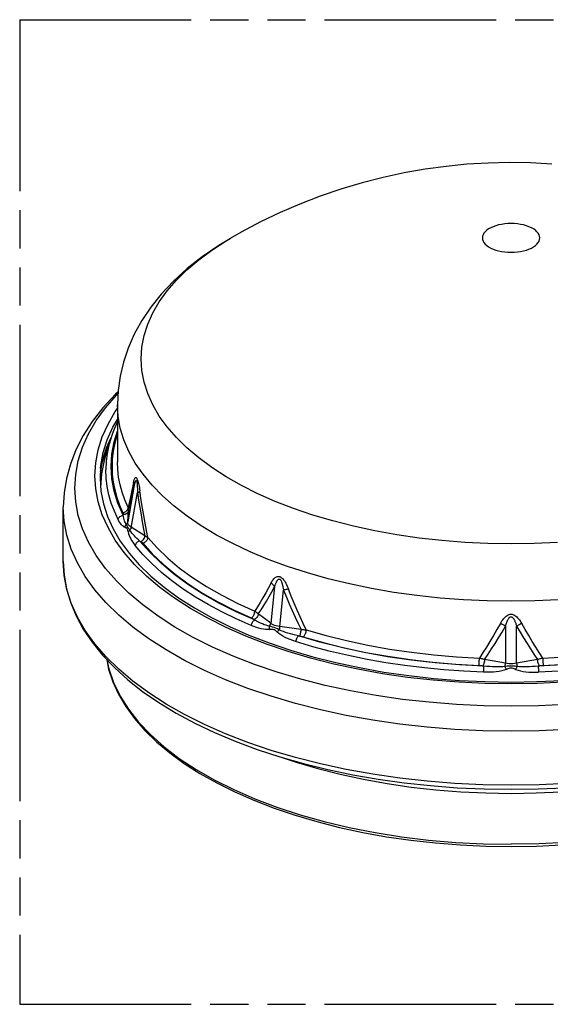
# Model space of a CAD drawing. Header units: millimetres. Extents: x 0 to 210, y 0 to 297.
# Tile 6 of 13: x 50 to 77, y 208 to 258. Entities that reach past the tile are written whole.
import ezdxf

# ---------------------------------------------------------------- set-up
doc = ezdxf.new("R2010")
doc.units = ezdxf.units.MM
doc.header["$LTSCALE"] = 19.36
doc.linetypes.add('PHANTOM', pattern=[0.8, 0.45, -0.05, 0.1, -0.05, 0.1, -0.05])
doc.layers.get('0').update_dxf_attribs({"linetype": 'CONTINUOUS'})
doc.layers.add('DEFAULT_3', color=7, linetype='PHANTOM')

msp = doc.modelspace()

# ---------------------------------------------------------------- linework, layer by layer
at = {"color": 9, "linetype": 'Continuous'}
for p, q in [((60.82724, 246.5756), (60.8286, 246.57639)), ((54.86571, 236.98219), (55.09646, 237.3793)), ((54.57963, 236.34225), (54.86571, 236.98219)), ((54.53968, 235.94347), (54.77391, 236.46743)), ((54.33412, 235.29456), (54.53968, 235.94347)), ((54.48435, 235.54265), (54.41357, 235.29658)), ((54.22719, 234.72898), (54.33412, 235.29456)), ((54.41357, 235.29658), (54.27984, 234.61766)), ((54.27984, 234.61766), (54.2352, 233.93582)), ((55.91121, 234.18047), (55.7677, 233.51367)), ((55.93398, 233.93475), (55.61448, 232.17657)), ((55.7677, 233.51367), (55.63586, 232.91592)), ((55.78422, 231.88235), (56.10836, 233.66637)), ((55.79093, 233.30621), (55.93398, 233.93475)), ((55.38524, 232.51351), (55.11757, 233.12447)), ((55.65919, 232.7418), (55.79093, 233.30621)), ((55.38786, 232.54663), (55.38524, 232.51351)), ((55.61448, 232.17657), (55.65919, 232.7418)), ((56.48951, 231.46408), (55.78887, 231.90822)), ((56.23525, 231.20548), (56.2763, 231.17946)), ((63.07489, 228.87209), (62.87743, 227.02993)), ((63.33399, 226.86408), (63.53145, 228.70621)), ((62.87743, 227.02993), (62.24915, 227.50035)), ((62.02333, 227.22441), (62.06013, 227.19685)), ((64.42293, 226.71068), (63.33399, 226.86408)), ((74.80353, 226.87498), (74.80353, 225.00074)), ((75.36786, 225.00074), (75.36786, 226.87495)), ((64.2855, 226.38844), (64.34929, 226.37945)), ((74.80353, 225.00074), (73.74223, 225.19667)), ((76.42917, 225.19667), (75.36786, 225.00074)), ((73.64817, 224.86876), (73.71035, 224.85728)), ((76.46105, 224.85728), (76.52322, 224.86876))]:
    msp.add_line(p, q, dxfattribs=at)
at = {"color": 7, "linetype": 'Continuous'}
for p, q in [((55.0932, 238.14075), (55.0932, 235.22914)), ((54.75189, 236.40022), (54.48435, 235.54265)), ((54.45446, 235.67279), (54.29053, 235.09597)), ((54.29053, 235.09597), (54.22548, 234.6946)), ((54.23634, 234.91196), (54.21049, 234.3947)), ((52.3432, 230.17545), (52.3432, 232.92113))]:
    msp.add_line(p, q, dxfattribs=at)
for points in [[(77.14988, 250.35077), (76.06646, 250.40909), (74.98763, 250.42591), (73.91476, 250.40187), (72.84595, 250.33739), (71.78411, 250.233), (70.72266, 250.08803), (69.65804, 249.90119), (68.59014, 249.67123), (67.51602, 249.39587), (66.44691, 249.07657), (65.39568, 248.71704), (64.36194, 248.31761), (63.35364, 247.88217), (62.36243, 247.40768), (61.38154, 246.89022), (60.82723, 246.57559)], [(76.5432, 246.59875), (76.53404, 246.68036), (76.50674, 246.76073), (76.46154, 246.83925), (76.39903, 246.91476), (76.32001, 246.9863), (76.22547, 247.05296), (76.11661, 247.1139), (75.99479, 247.16837), (75.86153, 247.21568), (75.7185, 247.25523), (75.56751, 247.28653), (75.41043, 247.30918), (75.24924, 247.3229), (75.08597, 247.3275), (74.92272, 247.32293), (74.76152, 247.30925), (74.60445, 247.28663), (74.45343, 247.25536), (74.31038, 247.21584), (74.17708, 247.16856), (74.05522, 247.11411), (73.94629, 247.05319), (73.85171, 246.98655), (73.77262, 246.91503), (73.71005, 246.83952), (73.66477, 246.76098), (73.6374, 246.68039), (73.6282, 246.59875)], [(60.82859, 246.57638), (60.24192, 246.21878), (59.40291, 245.64496), (58.63469, 245.03954), (57.93903, 244.40472), (57.32198, 243.74811), (56.78945, 243.08167), (56.33272, 242.40108), (55.94729, 241.7033), (55.63518, 240.99577), (55.39673, 240.28718), (55.22782, 239.57494), (55.12668, 238.85742), (55.0932, 238.14075)], [(73.6282, 246.59875), (73.6374, 246.51712), (73.66477, 246.43653), (73.71005, 246.35799), (73.77261, 246.28248), (73.8517, 246.21096), (73.94628, 246.14432), (74.0552, 246.0834), (74.17706, 246.02896), (74.31036, 245.98168), (74.45339, 245.94215), (74.60441, 245.91089), (74.76148, 245.88826), (74.92268, 245.87458), (75.08593, 245.87), (75.2492, 245.87461), (75.4104, 245.88832), (75.56748, 245.91097), (75.71848, 245.94227), (75.86152, 245.98182), (75.99478, 246.02913), (76.1166, 246.0836), (76.22546, 246.14454), (76.32001, 246.2112), (76.39903, 246.28274), (76.46154, 246.35825), (76.50674, 246.43677), (76.53404, 246.51714), (76.5432, 246.59875)], [(55.12321, 238.7832), (54.9879, 238.65745), (54.35963, 237.9749), (53.81589, 237.2739), (53.35916, 236.56045), (52.98863, 235.83763), (52.7041, 235.11117), (52.50272, 234.38153), (52.38279, 233.65002), (52.3432, 232.92113)], [(55.0932, 237.2586), (55.06273, 237.19601), (54.99078, 237.03765), (54.92371, 236.87886), (54.86154, 236.71966), (54.80427, 236.5601), (54.75189, 236.40022)], [(54.72579, 236.31654), (54.6854, 236.24045), (54.45446, 235.67279)], [(54.21049, 234.3947), (54.25251, 233.74472), (54.37732, 233.09739), (54.58418, 232.45557)], [(54.58418, 232.45557), (54.87167, 231.82242), (55.23847, 231.19986), (55.68292, 230.59019), (56.20318, 229.9956), (56.79716, 229.41829), (57.46274, 228.86028), (58.19783, 228.32344), (58.99948, 227.81006), (59.86465, 227.32223), (60.79008, 226.86191), (61.77239, 226.43092), (62.8076, 226.03112), (63.89159, 225.66422), (65.0201, 225.33172), (66.18871, 225.03501), (67.39277, 224.77531), (68.62749, 224.55371), (69.88796, 224.37113), (71.16913, 224.22834), (72.46592, 224.12592), (73.77316, 224.0643), (75.0857, 224.04373)], [(52.3432, 230.17545), (52.38356, 229.48014), (52.50507, 228.78515), (52.70804, 228.09347), (52.99265, 227.40755), (53.35917, 226.72934), (53.80659, 226.06258), (54.3336, 225.41028), (54.93811, 224.77558), (55.61728, 224.16157), (56.36838, 223.57058), (57.18785, 223.00513), (58.07258, 222.46705), (59.01878, 221.95829), (60.02297, 221.48041), (61.08124, 221.035), (62.18974, 220.62342), (63.34438, 220.24698), (64.541, 219.90686), (65.77527, 219.60415), (67.04278, 219.3398), (68.33898, 219.11465), (69.65925, 218.92944), (70.99886, 218.78477), (72.35304, 218.68109), (73.71697, 218.61875), (75.0857, 218.59795)], [(54.54762, 225.18557), (54.64783, 224.69791), (54.85962, 224.0572), (55.1505, 223.42305), (55.51962, 222.79862), (55.96587, 222.1865), (56.48748, 221.58959), (57.08217, 221.01063), (57.7475, 220.45196), (58.48043, 219.91602), (59.27806, 219.40477), (60.13695, 218.92022), (61.05375, 218.46412), (62.02473, 218.03815), (63.04613, 217.64384), (64.11392, 217.28262), (65.22399, 216.9558), (66.37203, 216.66456), (67.55361, 216.40996), (68.76417, 216.19294), (69.99906, 216.01428), (71.25351, 215.87464), (72.52269, 215.77452), (73.80175, 215.71431), (75.0857, 215.69421)], [(75.0857, 224.04373), (76.39826, 224.0643), (77.70559, 224.12593)], [(75.0857, 218.59795), (76.45531, 218.61878), (77.82006, 218.68119)], [(75.0857, 215.69421), (76.37006, 215.71432), (77.6495, 215.77457)]]:
    msp.add_lwpolyline(points, dxfattribs=at)
at = {"color": 9, "linetype": 'Continuous'}
for points in [[(59.8847, 245.97921), (60.6081, 246.44555), (60.82724, 246.5756)], [(56.29678, 240.4576), (56.33384, 241.04727), (56.44487, 241.63476), (56.62948, 242.21765), (56.88692, 242.79361), (57.21619, 243.36035), (57.61597, 243.91562), (58.08469, 244.45725), (58.6205, 244.9831), (59.2213, 245.49109), (59.8847, 245.97921)], [(73.90511, 231.0817), (72.73, 231.13727), (71.56417, 231.22962), (70.41225, 231.35839), (69.27878, 231.52307), (68.16823, 231.72301), (67.08498, 231.95742), (66.03331, 232.22538), (65.01737, 232.52582), (64.04117, 232.85757), (63.10855, 233.21931), (62.22321, 233.60961), (61.38862, 234.02694), (60.6081, 234.46965), (59.8847, 234.93598), (59.2213, 235.42411), (58.6205, 235.9321), (58.08469, 236.45795), (57.61596, 236.99957), (57.21619, 237.55485), (56.88692, 238.12158), (56.62948, 238.69755), (56.44487, 239.28043), (56.33384, 239.86794), (56.29678, 240.4576)], [(54.48541, 229.81845), (54.01393, 230.47325), (53.62561, 231.14156), (53.32198, 231.82074), (53.10424, 232.50812), (52.97325, 233.20097), (52.92953, 233.89657), (52.97325, 234.59217), (53.10424, 235.28502), (53.32198, 235.97239), (53.62561, 236.65157), (54.01393, 237.31988), (54.48541, 237.97468), (55.0382, 238.61338), (55.11898, 238.69266)], [(77.49553, 228.21739), (76.29281, 228.16274), (75.0857, 228.1445), (73.87858, 228.16274), (72.67587, 228.21739), (71.48195, 228.30824), (70.30118, 228.43498), (69.13787, 228.59713), (67.99626, 228.7941), (66.88052, 229.02517), (65.79472, 229.28951), (64.74282, 229.58615), (63.72866, 229.914), (62.75595, 230.27187), (61.82822, 230.65845), (60.94887, 231.07234), (60.1211, 231.51201), (59.34793, 231.97588), (58.63219, 232.46224), (57.97649, 232.96932), (57.38322, 233.49526), (56.85454, 234.03816), (56.39239, 234.59603), (55.99844, 235.16684), (55.67414, 235.74849), (55.42068, 236.33888), (55.23897, 236.93584), (55.12967, 237.53719), (55.0932, 238.14075)], [(54.98526, 231.25037), (54.61484, 231.88787), (54.3252, 232.53575), (54.1175, 233.19144), (53.99255, 233.85235), (53.95085, 234.51589), (53.99255, 235.17942), (54.1175, 235.84034), (54.3252, 236.49603), (54.61484, 237.1439), (54.98526, 237.7814), (55.0932, 237.93131)], [(55.11757, 233.12447), (54.92609, 233.74103), (54.81053, 234.3646), (54.77168, 234.99098), (54.81053, 235.61736), (54.92609, 236.24093), (55.0932, 236.77902)], [(55.0932, 236.64666), (55.06306, 236.56144), (54.95578, 236.16947), (54.87906, 235.77572), (54.83324, 235.38168), (54.8182, 234.98686)], [(54.23651, 234.91362), (54.25105, 235.04178), (54.37447, 235.6946), (54.57963, 236.34225)], [(54.75189, 236.40022), (54.66198, 236.07883), (54.57537, 235.65852)], [(54.57537, 235.65852), (54.52334, 235.23675), (54.50598, 234.81425)], [(55.63586, 232.91592), (55.47058, 233.29606), (55.335, 233.67914), (55.22934, 234.06455), (55.15375, 234.45174), (55.10834, 234.84014), (55.0932, 235.22914)], [(55.12757, 232.30438), (54.93831, 232.71619), (54.78302, 233.13154), (54.66197, 233.54973), (54.57536, 233.97005), (54.52333, 234.39179), (54.50598, 234.81425)], [(54.8182, 234.98686), (54.83377, 234.59342), (54.87991, 234.20076), (54.95674, 233.80839), (55.06391, 233.41781), (55.20106, 233.03049), (55.36832, 232.64594)], [(55.91121, 234.18047), (55.92236, 234.22989), (55.93388, 234.27439), (55.94575, 234.31407), (55.95803, 234.34857), (55.97077, 234.37776), (55.98401, 234.40111), (55.99781, 234.41826), (56.01208, 234.42862), (56.02687, 234.43148), (56.04187, 234.42696), (56.05676, 234.41492), (56.0717, 234.39546), (56.08675, 234.36876), (56.10197, 234.33448), (56.11756, 234.29193), (56.13314, 234.24234), (56.14842, 234.18649), (56.1634, 234.12506), (56.17797, 234.05892), (56.1922, 233.98823), (56.20609, 233.91344), (56.21969, 233.83456), (56.23306, 233.75178)], [(55.93397, 233.93474), (55.93759, 233.97535), (55.93824, 234.01636), (55.93591, 234.05751), (55.93061, 234.09867), (55.92236, 234.13975), (55.91121, 234.18047)], [(55.93398, 233.93475), (55.94089, 233.96877), (55.94768, 234.00108), (55.95435, 234.03167), (55.96091, 234.0606), (55.96737, 234.08789), (55.97374, 234.11357), (55.98003, 234.13766), (55.98625, 234.16017), (55.99242, 234.18109), (55.99855, 234.20039), (56.00466, 234.21807), (56.01077, 234.23401), (56.0169, 234.24817), (56.02307, 234.26031), (56.02931, 234.27034), (56.03562, 234.27776), (56.04206, 234.28224), (56.04846, 234.28327), (56.05472, 234.28023), (56.06074, 234.27324), (56.06636, 234.26205), (56.07159, 234.2472), (56.07633, 234.22885), (56.08061, 234.2078), (56.08437, 234.18484), (56.08769, 234.16008), (56.09065, 234.1339), (56.09328, 234.10627), (56.09564, 234.07733), (56.09775, 234.04705), (56.09963, 234.01546), (56.10131, 233.98252), (56.10279, 233.94821), (56.10409, 233.9125), (56.10522, 233.87535), (56.10617, 233.83672), (56.10696, 233.79656)], [(56.10696, 233.79656), (56.10806, 233.71141), (56.10836, 233.66637)], [(56.24616, 233.66503), (56.22987, 233.66653), (56.21079, 233.66752), (56.18902, 233.66801), (56.16463, 233.66798), (56.13768, 233.66743), (56.10836, 233.66638)], [(56.10836, 233.66637), (56.16772, 233.28316), (56.22872, 232.90642), (56.29136, 232.53613), (56.35567, 232.17231), (56.42173, 231.81496), (56.48951, 231.46408)], [(56.6311, 231.38441), (56.56233, 231.74733), (56.49545, 232.11714), (56.43044, 232.49382), (56.36726, 232.87737), (56.30583, 233.26778), (56.23306, 233.75178)], [(75.0857, 221.54988), (73.65768, 221.57232), (72.23531, 221.63955), (70.82418, 221.7513), (69.42987, 221.90713), (68.05788, 222.10643), (66.71363, 222.34841), (65.40242, 222.63211), (64.12943, 222.95643), (62.89966, 223.32007), (61.71799, 223.7216), (60.58909, 224.15943), (59.51739, 224.63185), (58.50713, 225.13698), (57.56229, 225.67283), (56.68662, 226.23728), (55.88356, 226.82812), (55.15629, 227.44299), (54.50767, 228.07949), (53.94025, 228.7351), (53.45629, 229.40723), (53.05769, 230.09322), (52.74603, 230.79037), (52.52253, 231.49594), (52.38807, 232.20713), (52.3432, 232.92113)], [(55.12757, 232.30438), (55.14223, 232.34291), (55.16339, 232.37963), (55.19048, 232.41356), (55.22279, 232.4438), (55.25944, 232.46953), (55.29945, 232.49007), (55.34177, 232.50486), (55.38524, 232.51351)], [(55.36832, 232.64594), (55.37535, 232.62956), (55.38087, 232.61306), (55.3849, 232.59642), (55.38742, 232.57975), (55.38841, 232.56317), (55.38786, 232.54663)], [(55.36833, 232.64594), (55.41016, 232.65385), (55.45098, 232.66743), (55.48978, 232.68634), (55.52558, 232.71013), (55.5575, 232.73819), (55.58475, 232.76984), (55.6067, 232.80433), (55.62277, 232.84078), (55.63257, 232.87828), (55.63586, 232.91592)], [(55.53885, 232.04851), (55.51743, 232.08522), (55.49599, 232.12932), (55.47581, 232.18054), (55.45659, 232.23758), (55.43787, 232.29943), (55.41982, 232.3661), (55.40215, 232.43751), (55.38524, 232.51351)], [(55.65919, 232.7418), (55.64736, 232.70132), (55.62745, 232.66343), (55.6001, 232.62932), (55.56615, 232.60004), (55.52666, 232.5765), (55.48286, 232.55943), (55.43611, 232.54937), (55.38786, 232.54663)], [(55.63586, 232.91592), (55.64541, 232.88694), (55.6527, 232.85785), (55.65773, 232.82869), (55.66049, 232.79957), (55.66097, 232.77059), (55.6592, 232.7418)], [(55.48091, 231.89935), (55.43716, 231.91465), (55.39299, 231.94094), (55.34857, 231.97871), (55.30406, 232.02653), (55.25959, 232.08314), (55.21526, 232.14854), (55.17118, 232.22222), (55.12757, 232.30438)], [(55.48091, 231.89935), (55.48473, 231.92616), (55.491, 231.95264), (55.49964, 231.97832), (55.51057, 232.00302), (55.52371, 232.02655), (55.53885, 232.04851)], [(55.53885, 232.04851), (55.55769, 232.06652), (55.57424, 232.08615), (55.58833, 232.1072), (55.59981, 232.12945), (55.60856, 232.15265), (55.61448, 232.17657)], [(55.72944, 231.75523), (55.68465, 231.81924), (55.64516, 231.87717), (55.61132, 231.92855), (55.58273, 231.97351), (55.55873, 232.01291), (55.53885, 232.04851)], [(55.78887, 231.90822), (55.73364, 231.94623), (55.68823, 231.98774), (55.65322, 232.03212), (55.62906, 232.07878), (55.61608, 232.12714), (55.61448, 232.17658)], [(55.48091, 231.89935), (55.50223, 231.89632), (55.52228, 231.89032), (55.54126, 231.88202), (55.55861, 231.8694), (55.57364, 231.85067), (55.58703, 231.82572), (55.59911, 231.79308), (55.61029, 231.75497), (55.62115, 231.71336), (55.63153, 231.66758)], [(55.63153, 231.66758), (55.64242, 231.68349), (55.65574, 231.69914), (55.67123, 231.71426), (55.6888, 231.72874), (55.70833, 231.74248), (55.72944, 231.75523)], [(55.63153, 231.66758), (55.65699, 231.57638), (55.68797, 231.48702), (55.72482, 231.39974)], [(55.78422, 231.88235), (55.77734, 231.85625), (55.76832, 231.83022), (55.75725, 231.80452), (55.74425, 231.77944), (55.72944, 231.75523)], [(55.8897, 231.54365), (55.83186, 231.61247), (55.77882, 231.68297), (55.72944, 231.75523)], [(56.23525, 231.20548), (56.15866, 231.2734), (56.08597, 231.34104), (56.01695, 231.40834), (55.95167, 231.47575), (55.8897, 231.54365)], [(95.55656, 231.88788), (95.18614, 231.25038), (94.73639, 230.62576), (94.20908, 230.0165), (93.60631, 229.42499), (92.93044, 228.85358), (92.18415, 228.30451), (91.37038, 227.77996), (90.49234, 227.28199), (89.5535, 226.81257), (88.55756, 226.37355), (87.50845, 225.96666), (86.41031, 225.59351), (85.26748, 225.25558), (84.08447, 224.95419), (82.86595, 224.69054), (81.61672, 224.46567), (80.34171, 224.28046), (79.04596, 224.13564), (77.73457, 224.03179), (76.41275, 223.96932), (75.0857, 223.94846)], [(75.0857, 223.94846), (73.75865, 223.96931), (72.43683, 224.03179), (71.12545, 224.13564), (69.8297, 224.28046), (68.55469, 224.46567), (67.30546, 224.69054), (66.08693, 224.95419), (64.90392, 225.25558), (63.76109, 225.59351), (62.66296, 225.96666), (61.61385, 226.37354), (60.61791, 226.81256), (59.67906, 227.28198), (58.80102, 227.77995), (57.98725, 228.30451), (57.24096, 228.85357), (56.56509, 229.42499), (55.96232, 230.01649), (55.43501, 230.62576), (54.98526, 231.25037)], [(55.72482, 231.39974), (55.76713, 231.31394), (55.81453, 231.22918), (55.86721, 231.14529), (55.9252, 231.06191), (55.9887, 230.97923)], [(56.23525, 231.20548), (56.19366, 231.19394), (56.15317, 231.17634), (56.11488, 231.15314), (56.07981, 231.12498), (56.0489, 231.0926), (56.02298, 231.05687), (56.00273, 231.01874), (55.9887, 230.97923)], [(62.06013, 227.19685), (61.12536, 227.61245), (60.24564, 228.05499), (59.4191, 228.52551), (58.65131, 229.02084), (57.94639, 229.53901), (57.30682, 230.07745), (56.73692, 230.63254), (56.23525, 231.20548)], [(56.2763, 231.17946), (56.31421, 231.19811), (56.35095, 231.22358), (56.38536, 231.25508), (56.41639, 231.29164), (56.44307, 231.33211), (56.46456, 231.37525), (56.4802, 231.4197), (56.48951, 231.46408)], [(56.2763, 231.17946), (56.29619, 231.16624), (56.31489, 231.15253), (56.33245, 231.1383), (56.34875, 231.12365), (56.36367, 231.10869), (56.37725, 231.09337)], [(56.6311, 231.38441), (56.62797, 231.34651), (56.61868, 231.30824), (56.60343, 231.27053), (56.58261, 231.23432), (56.55675, 231.20052), (56.52647, 231.16995), (56.4925, 231.14334), (56.45568, 231.12136), (56.41695, 231.10457), (56.37725, 231.09337)], [(56.37725, 231.09337), (56.86382, 230.5543), (57.4113, 230.03147), (58.02091, 229.52385), (58.68895, 229.03451), (59.41328, 228.56563), (60.19045, 228.11888), (61.01576, 227.69698), (61.89076, 227.29901)], [(56.48951, 231.46408), (56.51767, 231.45226), (56.54411, 231.43981), (56.56877, 231.42676), (56.59153, 231.41315), (56.61232, 231.39902), (56.6311, 231.38441)], [(56.6311, 231.38441), (57.1112, 230.85256), (57.65256, 230.33563), (58.25331, 229.83537), (58.91143, 229.35349), (59.62465, 228.89163), (60.39055, 228.45137), (61.20653, 228.03419), (62.0698, 227.64154)], [(77.43986, 231.13717), (76.2647, 231.08165), (75.08491, 231.06314), (73.90511, 231.0817)], [(61.88976, 226.91817), (61.12785, 227.25278), (60.39983, 227.60575), (59.70747, 227.97622), (59.05245, 228.36329), (58.43636, 228.76602), (57.86069, 229.18345), (57.32685, 229.61454), (56.83613, 230.05826), (56.38972, 230.51352), (55.9887, 230.97923)], [(75.0857, 218.8042), (73.65768, 218.82664), (72.23531, 218.89386), (70.82418, 219.00561), (69.42987, 219.16145), (68.05788, 219.36075), (66.71362, 219.60273), (65.40241, 219.88643), (64.12941, 220.21074), (62.89966, 220.57438), (61.71799, 220.97591), (60.58908, 221.41375), (59.51739, 221.88616), (58.50713, 222.39129), (57.5623, 222.92714), (56.68663, 223.49159), (55.88357, 224.08243), (55.15629, 224.69731), (54.50767, 225.3338), (53.94026, 225.98941), (53.4563, 226.66154), (53.0577, 227.34753), (52.74603, 228.04469), (52.52253, 228.75025), (52.38807, 229.46144), (52.3432, 230.17545)], [(75.0857, 222.81848), (73.6945, 222.84034), (72.30879, 222.90584), (70.93405, 223.01471), (69.57568, 223.16652), (68.23907, 223.36068), (66.92948, 223.59642), (65.65207, 223.87281), (64.41189, 224.18876), (63.21383, 224.54303), (62.06263, 224.93421), (60.96283, 225.36075), (59.91876, 225.82099), (58.93454, 226.3131), (58.01407, 226.83514), (57.16097, 227.38504), (56.37862, 227.96064), (55.6701, 228.55966), (55.03819, 229.17975), (54.48541, 229.81845)], [(62.90026, 229.08574), (62.76112, 228.82529), (62.62227, 228.5727), (62.48377, 228.32796), (62.34554, 228.09115), (62.20753, 227.86235), (62.0698, 227.64154)], [(62.90026, 229.08574), (62.93141, 229.14204), (62.96341, 229.1936), (62.99621, 229.24054), (63.02998, 229.28253), (63.06483, 229.31944), (63.10081, 229.35079), (63.13812, 229.37624), (63.17649, 229.39516), (63.216, 229.40684), (63.25586, 229.41123), (63.29517, 229.40799), (63.3344, 229.39733), (63.37369, 229.37947), (63.4132, 229.35408), (63.45343, 229.32059), (63.49343, 229.28003), (63.53242, 229.233), (63.57046, 229.18019), (63.60728, 229.12239), (63.64304, 229.05982), (63.6778, 228.99294), (63.71168, 228.92178), (63.74482, 228.84655), (63.77717, 228.76718)], [(63.07489, 228.87208), (63.05142, 228.90947), (63.02552, 228.94637), (62.99737, 228.98256), (62.96703, 229.01794), (62.93459, 229.05241), (62.90026, 229.08574)], [(63.07489, 228.87209), (63.08639, 228.9091), (63.09785, 228.94438), (63.10927, 228.97791), (63.12068, 229.00976), (63.13209, 229.03996), (63.14352, 229.06853), (63.15501, 229.09552), (63.16657, 229.12091), (63.17824, 229.14474), (63.19006, 229.16696), (63.20207, 229.18758), (63.21433, 229.2065), (63.2269, 229.2237), (63.23987, 229.23895), (63.25333, 229.25218), (63.26734, 229.2629), (63.28208, 229.27081), (63.29725, 229.27534), (63.31267, 229.2758), (63.32808, 229.27228), (63.34318, 229.26445), (63.35785, 229.25282), (63.3719, 229.23752), (63.38522, 229.21932), (63.39758, 229.19898), (63.40917, 229.17664), (63.4201, 229.15271), (63.43046, 229.1272), (63.44037, 229.10026), (63.44986, 229.07187), (63.45903, 229.04207), (63.46789, 229.01084), (63.4765, 228.97818), (63.48487, 228.94404), (63.49304, 228.90841), (63.50103, 228.87124), (63.50885, 228.83248), (63.51652, 228.7921), (63.52406, 228.74999), (63.53145, 228.70621)], [(62.24915, 227.50035), (62.38593, 227.71045), (62.52303, 227.92799), (62.66044, 228.15298), (62.79821, 228.38535), (62.93636, 228.62505), (63.07489, 228.87209)], [(63.77717, 228.76718), (63.73967, 228.75994), (63.70053, 228.75148), (63.66001, 228.74184), (63.61822, 228.73106), (63.57528, 228.71916), (63.53144, 228.70622)], [(63.53145, 228.70621), (63.67642, 228.3562), (63.82281, 228.01315), (63.97058, 227.67705), (64.11983, 227.34792), (64.27062, 227.0258), (64.42293, 226.71068)], [(64.67536, 226.69502), (64.52147, 227.02177), (64.36929, 227.35599), (64.21886, 227.69767), (64.07007, 228.04678), (63.92283, 228.40328), (63.77717, 228.76718)], [(61.89077, 227.29902), (61.91876, 227.31827), (61.94608, 227.34291), (61.97204, 227.37235), (61.996, 227.40585), (62.01736, 227.44256), (62.0356, 227.4816), (62.05029, 227.52204), (62.06104, 227.56285), (62.0676, 227.60301), (62.0698, 227.64154)], [(62.24915, 227.50035), (62.23929, 227.45634), (62.22273, 227.41253), (62.19996, 227.37028), (62.17171, 227.33089), (62.13885, 227.2956), (62.10239, 227.26549), (62.06348, 227.24152), (62.02332, 227.22441)], [(62.0698, 227.64154), (62.10403, 227.61968), (62.13662, 227.59707), (62.16752, 227.57374), (62.19663, 227.5498), (62.22385, 227.52532), (62.24915, 227.50035)], [(61.88976, 226.91817), (61.89946, 226.96066), (61.91345, 227.00309), (61.93136, 227.04434), (61.95272, 227.08329), (61.97695, 227.11891), (62.00341, 227.15025), (62.03139, 227.17646), (62.06013, 227.19685)], [(61.89076, 227.29901), (61.91571, 227.28782), (61.93957, 227.2761), (61.96239, 227.26383), (61.98403, 227.25108), (62.00432, 227.23795), (62.02333, 227.22441)], [(62.81449, 226.87936), (62.73045, 226.89893), (62.64273, 226.92529), (62.55225, 226.95854), (62.45918, 226.99734), (62.36362, 227.04063), (62.2654, 227.08842), (62.16411, 227.1405), (62.06013, 227.19685)], [(62.81449, 226.87936), (62.83017, 226.90297), (62.84395, 226.92753), (62.85567, 226.95277), (62.86523, 226.97844), (62.87251, 227.00425), (62.87743, 227.02993)], [(63.33399, 226.86408), (63.24303, 226.87834), (63.15657, 226.89842), (63.07577, 226.92399), (63.00168, 226.95469), (62.93526, 226.99015), (62.87743, 227.02993)], [(74.54373, 227.01805), (74.36772, 226.7064), (74.1909, 226.40253), (74.01335, 226.10644), (73.83495, 225.81818), (73.6556, 225.53783), (73.47537, 225.26537)], [(74.54373, 227.01805), (74.58298, 227.08578), (74.62324, 227.14908), (74.66445, 227.20804), (74.7068, 227.2624), (74.75044, 227.31207), (74.79544, 227.35657), (74.842, 227.39564), (74.88981, 227.42857), (74.93895, 227.45465), (74.98845, 227.47356), (75.03716, 227.48462), (75.08569, 227.48822), (75.13422, 227.48462), (75.18293, 227.47357), (75.23243, 227.45465), (75.28157, 227.42858), (75.32939, 227.39565), (75.37595, 227.35658), (75.42095, 227.31207), (75.46459, 227.2624), (75.50694, 227.20805), (75.54815, 227.14909), (75.58841, 227.08578), (75.62765, 227.01805)], [(74.80353, 226.87496), (74.76193, 226.90178), (74.71938, 226.92757), (74.67615, 226.95216), (74.63236, 226.9755), (74.58813, 226.9975), (74.54373, 227.01805)], [(74.80353, 226.87498), (74.81521, 226.91575), (74.82697, 226.95481), (74.83878, 226.99211), (74.85068, 227.02775), (74.86268, 227.06175), (74.87482, 227.09415), (74.88711, 227.125), (74.89959, 227.15431), (74.9123, 227.18209), (74.92529, 227.20835), (74.93861, 227.23308), (74.95235, 227.25623), (74.96656, 227.27778), (74.98137, 227.29755), (74.99691, 227.31548), (75.01326, 227.33113), (75.03068, 227.34426), (75.04882, 227.3542), (75.06752, 227.3602), (75.08644, 227.36226), (75.10525, 227.35993), (75.12376, 227.35368), (75.14175, 227.34358), (75.15903, 227.33036), (75.17526, 227.31466), (75.19069, 227.29671), (75.20542, 227.27695), (75.21955, 227.25542), (75.23322, 227.23231), (75.24648, 227.20761), (75.25942, 227.18141), (75.27208, 227.15367), (75.28452, 227.12443), (75.29677, 227.09365), (75.30887, 227.06131), (75.32084, 227.02738), (75.33271, 226.99183), (75.34449, 226.9546), (75.35621, 226.91564), (75.36786, 226.87495)], [(75.62765, 227.01805), (75.58326, 226.9975), (75.53903, 226.97549), (75.49524, 226.95216), (75.452, 226.92756), (75.40946, 226.90178), (75.36786, 226.87496)], [(76.69602, 225.26537), (76.51579, 225.53784), (76.33644, 225.8182), (76.15804, 226.10645), (75.98048, 226.40254), (75.80367, 226.70641), (75.62765, 227.01805)], [(62.81866, 226.72146), (62.7224, 226.71401), (62.61993, 226.71648), (62.51121, 226.72937), (62.39686, 226.75138), (62.27751, 226.78138), (62.15311, 226.81936), (62.02381, 226.86488), (61.88976, 226.91817)], [(62.81866, 226.72146), (62.81393, 226.74812), (62.81077, 226.77511), (62.80925, 226.80194), (62.80936, 226.82843), (62.81112, 226.85439), (62.81449, 226.87936)], [(63.31346, 226.6981), (63.22171, 226.73993), (63.1345, 226.77728), (63.05146, 226.80967), (62.97131, 226.83696), (62.89264, 226.85967), (62.81449, 226.87936)], [(62.81866, 226.72146), (62.86351, 226.72918), (62.90681, 226.73347), (62.94866, 226.73506), (62.98878, 226.73177), (63.02648, 226.72161), (63.06317, 226.70479), (63.10009, 226.68011), (63.13717, 226.64985), (63.17484, 226.61612), (63.21297, 226.57822)], [(63.21297, 226.57822), (63.22679, 226.59814), (63.24206, 226.61843), (63.2585, 226.63874), (63.276, 226.65892), (63.29443, 226.67882), (63.31346, 226.6981)], [(64.14424, 226.09919), (63.99904, 226.1477), (63.86178, 226.19901), (63.73221, 226.25275), (63.61084, 226.30972), (63.49803, 226.37057), (63.39397, 226.43543), (63.29902, 226.50472), (63.21297, 226.57822)], [(63.33399, 226.86408), (63.33238, 226.83719), (63.33001, 226.80959), (63.3269, 226.78159), (63.32307, 226.75347), (63.31858, 226.72554), (63.31346, 226.6981)], [(64.2855, 226.38844), (64.14463, 226.42104), (64.00934, 226.4549), (63.87961, 226.48992), (63.75526, 226.52651), (63.63577, 226.56493), (63.52202, 226.60587), (63.41477, 226.65033), (63.31346, 226.6981)], [(64.34929, 226.37945), (64.36239, 226.40639), (64.37507, 226.43989), (64.38696, 226.47891), (64.39768, 226.52225), (64.40689, 226.56856), (64.41432, 226.61639), (64.41972, 226.66426), (64.42293, 226.71068)], [(64.42293, 226.71068), (64.46673, 226.71055), (64.51, 226.70942), (64.55264, 226.7073), (64.5945, 226.70419), (64.63544, 226.70009), (64.67536, 226.69502)], [(64.67536, 226.69502), (64.6736, 226.65633), (64.66836, 226.61569), (64.65976, 226.5741), (64.64801, 226.5326), (64.63343, 226.49224), (64.61635, 226.45397), (64.59718, 226.41872), (64.57641, 226.38739), (64.55456, 226.36076), (64.53217, 226.33947)], [(64.67536, 226.69502), (65.689, 226.40584), (66.73466, 226.14674), (67.80877, 225.91857), (68.90768, 225.72214), (70.02763, 225.5581), (71.16483, 225.42701), (72.31538, 225.32932), (73.47537, 225.26537)], [(73.74223, 225.19667), (73.92089, 225.45802), (74.09882, 225.72673), (74.27599, 226.00283), (74.45246, 226.28625), (74.62832, 226.57697), (74.80353, 226.87498)], [(75.36786, 226.87495), (75.54308, 226.57696), (75.71893, 226.28626), (75.89541, 226.00283), (76.07257, 225.72673), (76.2505, 225.45802), (76.42917, 225.19667)], [(76.69602, 225.26537), (77.85602, 225.32932), (79.00657, 225.42701), (80.14376, 225.5581), (81.26372, 225.72214), (82.36263, 225.91857), (83.43674, 226.14674), (84.48239, 226.40584), (85.49603, 226.69502)], [(64.2855, 226.38844), (64.26166, 226.36627), (64.23847, 226.33832), (64.21653, 226.30535), (64.19644, 226.26822), (64.17873, 226.22794), (64.16387, 226.18558), (64.15227, 226.14228), (64.14424, 226.09919)], [(73.69236, 224.548), (72.68261, 224.59479), (71.67869, 224.66638), (70.68304, 224.76262), (69.69809, 224.88326), (68.72622, 225.02801), (67.76978, 225.19653), (66.83112, 225.3884), (65.91249, 225.60316), (65.01614, 225.84028), (64.14424, 226.09919)], [(73.71035, 224.85728), (72.46553, 224.91879), (71.23359, 225.01826), (70.01177, 225.15601), (68.80832, 225.33109), (67.62888, 225.54313), (66.47848, 225.79077), (65.36488, 226.07236), (64.2855, 226.38844)], [(64.34929, 226.37945), (64.38092, 226.3746), (64.41217, 226.36901), (64.4431, 226.36266), (64.4735, 226.3556), (64.50317, 226.34787), (65.55952, 226.04635)], [(65.55952, 226.04635), (66.61707, 225.78427), (67.70699, 225.55276), (68.8227, 225.35321), (69.9599, 225.18675), (71.11383, 225.05373), (72.27749, 224.95495), (73.48656, 224.88843)], [(91.23685, 226.31309), (90.25263, 225.82099), (89.20856, 225.36075), (88.10875, 224.9342), (86.95755, 224.54303), (85.7595, 224.18876), (84.51932, 223.87281), (83.24191, 223.59642), (81.93232, 223.36068), (80.5957, 223.16652), (79.23734, 223.0147), (77.8626, 222.90584), (76.47689, 222.84034), (75.0857, 222.81848)], [(85.8859, 226.38844), (84.80651, 226.07236), (83.69291, 225.79077), (82.54251, 225.54313), (81.36308, 225.33109), (80.15962, 225.15601), (78.93781, 225.01826), (77.70587, 224.91879), (76.46105, 224.85728)], [(86.02716, 226.09919), (85.15526, 225.84028), (84.2589, 225.60316), (83.34028, 225.3884), (82.40161, 225.19653), (81.44518, 225.02801), (80.47331, 224.88326), (79.48835, 224.76262), (78.49271, 224.66638), (77.48879, 224.59479), (76.47904, 224.548)], [(54.55885, 225.17377), (54.65353, 224.71332), (54.89281, 224.01943), (55.22623, 223.33531), (55.65226, 222.66417), (56.16889, 222.00913), (56.77372, 221.37324), (57.46392, 220.75947), (58.23629, 220.17069), (59.08722, 219.60963), (60.01274, 219.07891), (61.00854, 218.58101), (62.06997, 218.11825), (63.19209, 217.69279), (64.36966, 217.3066), (65.59719, 216.9615), (66.86897, 216.65909), (68.17905, 216.40077), (69.52134, 216.18776), (70.88957, 216.02105), (72.27736, 215.90141), (73.67825, 215.8294), (75.0857, 215.80536)], [(73.45322, 224.89016), (73.45669, 224.91452), (73.46007, 224.94415), (73.46328, 224.97833), (73.46624, 225.0162), (73.46888, 225.05681), (73.47114, 225.09918), (73.47296, 225.1423), (73.47429, 225.18508), (73.4751, 225.22644), (73.47537, 225.26537)], [(73.47537, 225.26537), (73.5212, 225.25651), (73.56664, 225.24658), (73.61161, 225.23558), (73.65596, 225.22357), (73.69952, 225.21059), (73.74223, 225.19667)], [(73.74223, 225.19667), (73.73812, 225.15039), (73.73122, 225.10277), (73.72174, 225.05527), (73.70997, 225.00939), (73.69628, 224.96653), (73.6811, 224.92804), (73.6649, 224.89511), (73.64817, 224.86876)], [(74.77732, 224.83568), (74.78384, 224.8629), (74.78958, 224.89062), (74.79447, 224.91857), (74.79845, 224.94643), (74.80148, 224.97392), (74.80353, 225.00074)], [(75.36786, 225.00074), (75.27592, 224.98529), (75.18143, 224.97597), (75.08571, 224.97286), (74.98998, 224.97597), (74.89549, 224.98529), (74.80353, 225.00074)], [(95.61254, 225.17379), (95.51787, 224.71332), (95.27859, 224.01943), (94.94516, 223.33531), (94.51914, 222.66417), (94.00251, 222.00913), (93.39768, 221.37324), (92.70747, 220.75947), (91.9351, 220.17069), (91.08417, 219.60963), (90.15865, 219.07891), (89.16286, 218.58101), (88.10142, 218.11825), (86.97931, 217.69279), (85.80174, 217.3066), (84.5742, 216.9615), (83.30243, 216.65909), (81.99234, 216.40077), (80.65006, 216.18776), (79.28183, 216.02105), (77.89403, 215.90141), (76.49315, 215.8294), (75.0857, 215.80536)], [(75.36786, 225.00074), (75.36992, 224.97392), (75.37295, 224.94643), (75.37693, 224.91857), (75.38181, 224.89062), (75.38755, 224.8629), (75.39408, 224.83568)], [(76.42917, 225.19667), (76.47187, 225.21059), (76.51544, 225.22357), (76.55978, 225.23558), (76.60475, 225.24658), (76.65019, 225.25651), (76.69602, 225.26537)], [(76.52323, 224.86876), (76.5065, 224.8951), (76.49029, 224.92804), (76.47511, 224.96652), (76.46143, 225.00938), (76.44966, 225.05527), (76.44017, 225.10277), (76.43327, 225.15039), (76.42917, 225.19667)], [(76.69602, 225.26537), (76.6963, 225.22644), (76.69711, 225.18508), (76.69844, 225.14231), (76.70025, 225.0992), (76.70251, 225.05683), (76.70515, 225.01622), (76.70812, 224.97834), (76.71133, 224.94415), (76.71471, 224.91452), (76.71817, 224.89016)], [(73.48656, 224.88843), (73.51964, 224.88596), (73.55254, 224.88274), (73.58503, 224.87878), (73.61688, 224.87413), (73.64817, 224.86876)], [(73.69236, 224.548), (73.69338, 224.59223), (73.69486, 224.63718), (73.69675, 224.68164), (73.699, 224.72443), (73.70156, 224.7644), (73.70436, 224.80049), (73.70731, 224.83173), (73.71035, 224.85728)], [(74.842, 224.68897), (74.73, 224.64769), (74.60837, 224.61375), (74.47688, 224.58761), (74.33638, 224.56822), (74.18773, 224.55468), (74.03078, 224.54696), (73.86565, 224.54464), (73.69236, 224.548)], [(74.77732, 224.83568), (74.66266, 224.82298), (74.54222, 224.81552), (74.41632, 224.81356), (74.28521, 224.81589), (74.1491, 224.82158), (74.00795, 224.83053), (73.86165, 224.84241), (73.71035, 224.85728)], [(75.39408, 224.83568), (75.28959, 224.8458), (75.18753, 224.85251), (75.08694, 224.85497), (74.98609, 224.85271), (74.88321, 224.84592), (74.77732, 224.83568)], [(74.842, 224.68897), (74.83053, 224.713), (74.81915, 224.73762), (74.80804, 224.7624), (74.7973, 224.78717), (74.787, 224.81173), (74.77732, 224.83568)], [(74.842, 224.68897), (74.89322, 224.71228), (74.94319, 224.73173), (74.9919, 224.74803), (75.03945, 224.75899), (75.0854, 224.76244), (75.13139, 224.75908), (75.17906, 224.74814), (75.22793, 224.73183), (75.27804, 224.71235), (75.32939, 224.68897)], [(75.32939, 224.68897), (75.34086, 224.713), (75.35225, 224.73762), (75.36335, 224.7624), (75.37409, 224.78717), (75.3844, 224.81174), (75.39408, 224.83568)], [(75.32939, 224.68897), (75.44136, 224.6477), (75.56295, 224.61376), (75.69443, 224.58763), (75.83491, 224.56824), (75.98356, 224.55469), (76.14053, 224.54696), (76.3057, 224.54464), (76.47904, 224.548)], [(76.46105, 224.85728), (76.30978, 224.84242), (76.1636, 224.83054), (76.02272, 224.8216), (75.88679, 224.81591), (75.75541, 224.81356), (75.62918, 224.81552), (75.50866, 224.82298), (75.39408, 224.83568)], [(76.46105, 224.85728), (76.46408, 224.83173), (76.46704, 224.80049), (76.46983, 224.76441), (76.47239, 224.72444), (76.47465, 224.68164), (76.47654, 224.63718), (76.47801, 224.59223), (76.47904, 224.548)], [(76.52322, 224.86876), (76.55452, 224.87413), (76.58637, 224.87878), (76.61886, 224.88274), (76.65176, 224.88596), (76.68484, 224.88843), (77.8939, 224.95495)], [(80.74152, 221.90713), (79.34721, 221.7513), (77.93609, 221.63955), (76.51371, 221.57232), (75.0857, 221.54988)], [(63.51453, 220.19862), (64.16788, 219.97661), (65.26965, 219.65082), (66.41017, 219.36026), (67.58492, 219.10608), (68.78928, 218.88928), (70.01848, 218.71072), (71.26768, 218.57111), (72.53195, 218.47099), (73.8063, 218.41075), (75.0857, 218.39065)], [(75.0857, 218.39065), (76.36509, 218.41075), (77.63944, 218.47099), (78.90371, 218.57111), (80.15291, 218.71072), (81.38212, 218.88928), (82.58647, 219.10608), (83.76123, 219.36026), (84.90174, 219.65082), (86.00352, 219.97661), (86.65811, 220.19904)], [(77.93609, 218.89386), (76.51371, 218.82664), (75.0857, 218.8042)]]:
    msp.add_lwpolyline(points, dxfattribs=at)
at = {"layer": 'DEFAULT_3', "color": 91, "linetype": 'PHANTOM', "true_color": 0x80ff80}
for p, q in [((50.12864, 257.68), (50.12864, 207.68)), ((50.12864, 257.68), (150.12864, 257.68)), ((50.12864, 207.68), (150.12864, 207.68))]:
    msp.add_line(p, q, dxfattribs=at)

doc.saveas('drawing.dxf')
